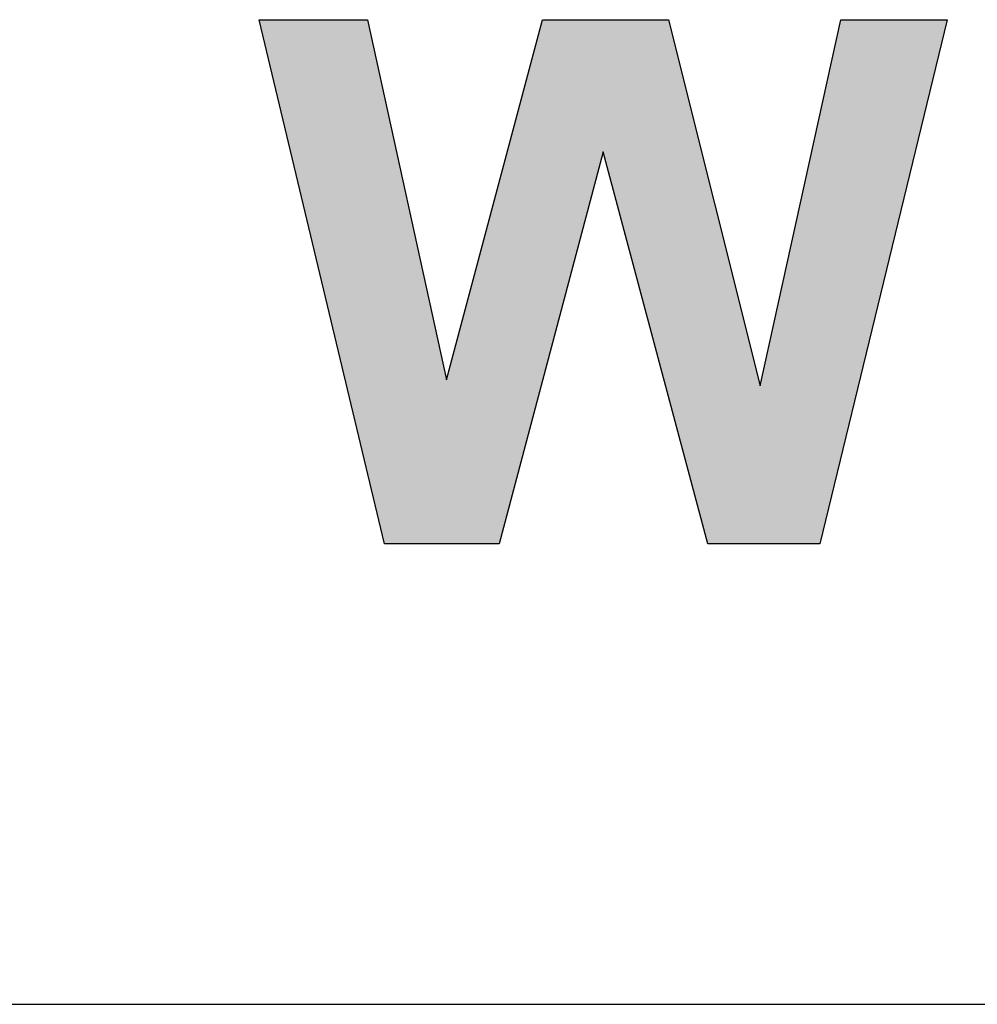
# Model space of a CAD drawing. Extents: x 0 to 55, y 215.9 to 251.6.
# Tile 4 of 9: x 14.1 to 19.6, y 245.9 to 251.6. Entities that reach past the tile are written whole.
import ezdxf

# ---------------------------------------------------------------- set-up
doc = ezdxf.new("R2010")
doc.units = 0
doc.layers.add('MERGE', color=7, linetype='CONTINUOUS')

# ---------------------------------------------------------------- blocks, each defined once
blk = doc.blocks.new('BLOCK_121')
at = {"layer": 'MERGE', "color": 7}
blk.add_lwpolyline([(11.4984, 245.9001), (14.1649, 245.9001)], dxfattribs=at)
blk = doc.blocks.new('BLOCK_122')
at = {"layer": 'MERGE', "color": 7}
blk.add_lwpolyline([(14.1649, 245.9001), (16.831, 245.9001)], dxfattribs=at)
blk = doc.blocks.new('BLOCK_123')
at = {"layer": 'MERGE', "color": 7}
blk.add_lwpolyline([(16.831, 245.9001), (19.4975, 245.9001)], dxfattribs=at)
blk = doc.blocks.new('BLOCK_124')
at = {"layer": 'MERGE', "color": 7}
blk.add_lwpolyline([(19.4975, 245.9001), (22.164, 245.9001)], dxfattribs=at)
blk = doc.blocks.new('*U195')
at = {"layer": 'MERGE', "color": 7, "extrusion": (0, 0, -1)}
for points in [[(-16.0707, 248.9699), (-15.4444, 251.5933), (-16.0707, 251.5933)], [(-16.1678, 248.563), (-16.0707, 251.5933), (-16.1678, 251.1506)], [(-17.0815, 249.505), (-17.0815, 251.5933), (-17.4329, 250.8284)], [(-17.4329, 250.8284), (-17.0815, 251.5933), (-17.4329, 251.5933)], [(-17.8091, 249.4164), (-17.4329, 251.5933), (-17.8091, 251.5933)], [(-18.0365, 248.563), (-17.8091, 251.5933), (-18.0365, 250.6873)], [(-18.8054, 249.0567), (-18.8054, 251.5933), (-19.4214, 251.5933)], [(-16.1678, 248.563), (-16.1678, 251.1506), (-16.5275, 248.563)], [(-16.5275, 248.563), (-16.1678, 251.1506), (-16.5275, 249.5117)], [(-18.6855, 248.563), (-18.6855, 251.0476), (-18.8054, 249.0567)], [(-18.0365, 248.563), (-18.0365, 250.6873), (-18.3403, 248.563)], [(-18.3403, 248.563), (-18.0365, 250.6873), (-18.3403, 249.4766)], [(-16.8314, 248.563), (-16.8314, 250.6535), (-17.0815, 249.505)], [(-16.5275, 248.563), (-16.5275, 249.5117), (-16.8314, 248.563)], [(-18.3403, 248.563), (-18.3403, 249.4766), (-18.6855, 248.563)]]:
    blk.add_solid(points, dxfattribs=at)
at = {"layer": 'MERGE', "color": 7}
for points in [[(16.0707, 248.9699), (16.0707, 251.5933), (16.1678, 248.563)], [(17.0815, 249.505), (16.8314, 250.6535), (17.0815, 251.5933)], [(17.4329, 250.8284), (17.4329, 251.5933), (17.8091, 249.4164)], [(17.8091, 249.4164), (17.8091, 251.5933), (18.0365, 248.563)], [(18.8054, 249.0567), (18.6855, 251.0476), (18.8054, 251.5933)], [(18.6855, 248.563), (18.3403, 249.4766), (18.6855, 251.0476)], [(16.8314, 248.563), (16.5275, 249.5117), (16.8314, 250.6535)]]:
    blk.add_solid(points, dxfattribs=at)
blk = doc.blocks.new('BLOCK_191')
at = {"layer": 'MERGE'}
blk.add_lwpolyline([(16.1678, 248.563), (15.4444, 251.5933), (16.0707, 251.5933), (16.5275, 249.5117), (17.0815, 251.5933), (17.8091, 251.5933), (18.3403, 249.4766), (18.8054, 251.5933), (19.4214, 251.5933), (18.6855, 248.563), (18.0365, 248.563), (17.4329, 250.8284), (16.8314, 248.563), (16.1678, 248.563)], dxfattribs=at)
at = {"layer": 'MERGE', "color": 7}
blk.add_blockref('*U195', (0, 0), dxfattribs=at)

msp = doc.modelspace()

# ---------------------------------------------------------------- block references
at = {"layer": 'MERGE'}
for name in ['BLOCK_191', 'BLOCK_121', 'BLOCK_122', 'BLOCK_123', 'BLOCK_124']:
    msp.add_blockref(name, (0, 0), dxfattribs=at)

doc.saveas('drawing.dxf')
